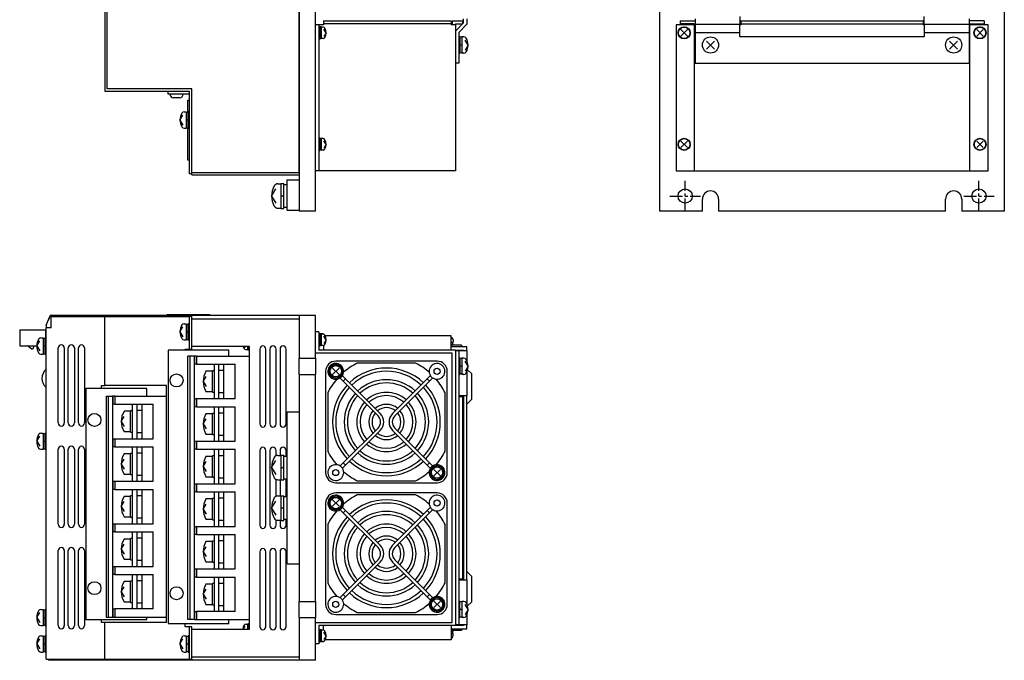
# Model space of a CAD drawing. Extents: x -337 to 777, y -564 to 223.
# Tile 2 of 3: x 291 to 777, y -564 to -248. Entities that reach past the tile are written whole.
import ezdxf

# ---------------------------------------------------------------- set-up
doc = ezdxf.new("R2010")
doc.units = 0
doc.linetypes.add('CENTER', pattern=[2, 1.25, -0.25, 0.25, -0.25])
doc.layers.add('CENTER', color=6, linetype='CENTER')
doc.layers.add('OUTLINE', color=7, linetype='CONTINUOUS')

msp = doc.modelspace()

# ---------------------------------------------------------------- linework, layer by layer
at = {"layer": 'CENTER', "ltscale": 5}
for p, q in [((619.02, -342.5), (619.02, -327.5)), ((764.02, -342.5), (764.02, -327.5)), ((611.52, -335), (626.52, -335)), ((756.52, -335), (771.52, -335))]:
    msp.add_line(p, q, dxfattribs=at)
at = {"layer": 'OUTLINE'}
for p, q in [((428.57, 7.5), (428.57, -342.5)), ((436.57, -342.5), (436.57, 7.5)), ((606.52, -342.5), (606.52, 7.5)), ((776.52, 7.5), (776.52, -342.5)), ((428.37, -172.5), (428.37, -323.5)), ((332.57, -242.5), (332.57, -283.3)), ((333.77, -282.1), (333.77, -241.3)), ((509.67, -249.59), (509.67, -247.5)), ((511.27, -247.5), (511.27, -250.25)), ((623.92, -247.5), (623.92, -250.25)), ((646.02, -246.5), (646.02, -250.25)), ((737.02, -250.25), (737.02, -246.5)), ((759.12, -247.5), (759.12, -250.25)), ((438.17, -250.5), (436.57, -250.5)), ((438.17, -250.5), (438.17, -322.5)), ((440.57, -250.5), (438.17, -250.5)), ((438.67, -251.5), (438.17, -251.5)), ((438.67, -251.5), (438.67, -257.5)), ((439.37, -251.55), (439.37, -257.45)), ((440.34, -251.7), (439.37, -251.7)), ((440.57, -248.5), (503.57, -248.5)), ((440.57, -248.5), (440.57, -250.1)), ((503.57, -250.1), (440.57, -250.1)), ((440.57, -250.1), (440.57, -250.5)), ((503.57, -248.5), (503.57, -250.1)), ((503.57, -250.1), (503.57, -250.5)), ((505.67, -250.5), (503.57, -250.5)), ((504.07, -248.5), (504.07, -250.5)), ((504.07, -248.5), (509.07, -248.5)), ((505.67, -253.59), (509.67, -249.59)), ((505.67, -250.1), (509.07, -250.1)), ((505.67, -250.1), (505.67, -250.5)), ((505.67, -250.5), (505.67, -322.5)), ((511.27, -250.25), (507.27, -254.25)), ((509.07, -248.5), (509.07, -250.1)), ((614.52, -250.5), (614.52, -322.5)), ((623.52, -250.5), (614.52, -250.5)), ((616.52, -248.5), (623.92, -248.5)), ((616.52, -248.5), (616.52, -250.1)), ((623.52, -250.1), (616.52, -250.1)), ((623.52, -250.1), (623.52, -250.5)), ((623.52, -250.5), (623.52, -322.5)), ((623.92, -250.5), (623.52, -250.5)), ((623.92, -250.25), (646.02, -250.25)), ((623.92, -250.25), (623.92, -254.25)), ((646.02, -254.25), (646.02, -250.25)), ((646.52, -250.5), (646.02, -250.5)), ((646.52, -248.5), (736.52, -248.5)), ((646.52, -248.5), (646.52, -250.1)), ((646.52, -250.1), (736.52, -250.1)), ((646.52, -250.1), (646.52, -250.5)), ((736.52, -248.5), (736.52, -250.1)), ((736.52, -250.1), (736.52, -250.5)), ((737.02, -250.5), (736.52, -250.5)), ((737.02, -250.25), (759.12, -250.25)), ((737.02, -250.25), (737.02, -254.25)), ((766.52, -248.5), (759.12, -248.5)), ((759.12, -250.25), (759.12, -254.25)), ((759.52, -250.5), (759.12, -250.5)), ((759.52, -250.1), (766.52, -250.1)), ((759.52, -250.1), (759.52, -250.5)), ((759.52, -322.5), (759.52, -250.5)), ((768.52, -250.5), (759.52, -250.5)), ((766.52, -248.5), (766.52, -250.1)), ((768.52, -322.5), (768.52, -250.5)), ((438.17, -257.5), (438.67, -257.5)), ((439.37, -254.7), (438.67, -254.3)), ((440.34, -257.3), (439.37, -257.3)), ((441.77, -254.5), (440.69, -252.7)), ((441.77, -254.5), (440.69, -256.3)), ((507.27, -254.25), (507.27, -269.5)), ((507.77, -256.5), (507.27, -256.5)), ((507.77, -256.5), (507.77, -264.5)), ((508.77, -256.5), (508.77, -264.5)), ((509.81, -256.5), (508.77, -256.5)), ((620.15, -256.13), (616.89, -252.87)), ((620.15, -252.87), (616.89, -256.13)), ((623.92, -254.25), (623.92, -269.5)), ((623.92, -254.25), (646.02, -254.25)), ((646.02, -256.5), (646.02, -254.25)), ((737.02, -256.5), (646.02, -256.5)), ((737.02, -254.25), (759.12, -254.25)), ((737.02, -254.25), (737.02, -256.5)), ((759.12, -254.25), (759.12, -269.5)), ((766.15, -256.13), (762.89, -252.87)), ((766.15, -252.87), (762.89, -256.13)), ((508.77, -260.79), (507.77, -260.21)), ((511.87, -260.5), (510.39, -258.03)), ((511.87, -260.5), (510.39, -262.97)), ((633.5, -262.48), (629.54, -258.52)), ((633.5, -258.52), (629.54, -262.48)), ((753.5, -262.48), (749.54, -258.52)), ((753.5, -258.52), (749.54, -262.48)), ((507.27, -264.5), (507.77, -264.5)), ((509.81, -264.5), (508.77, -264.5)), ((507.27, -269.5), (505.67, -269.5)), ((623.92, -269.5), (759.12, -269.5)), ((332.57, -283.3), (374.27, -283.3)), ((375.47, -282.1), (333.77, -282.1)), ((363.77, -284.8), (363.77, -283.3)), ((374.27, -284.8), (363.77, -284.8)), ((369.47, -286.5), (366.47, -286.5)), ((374.27, -283.3), (374.27, -324)), ((375.47, -323.5), (375.47, -282.1)), ((373.57, -293.7), (373.57, -287.7)), ((373.57, -287.7), (374.27, -287.7)), ((369.67, -297.5), (371.14, -295.03)), ((371.72, -293.5), (372.77, -293.5)), ((372.77, -293.5), (372.77, -301.5)), ((372.77, -293.7), (373.77, -293.7)), ((374.27, -293.5), (373.77, -293.5)), ((373.77, -297.5), (373.77, -293.5)), ((369.67, -297.5), (371.14, -299.97)), ((372.77, -297.79), (373.77, -297.21)), ((373.77, -301.5), (373.77, -297.5)), ((371.72, -301.5), (372.77, -301.5)), ((372.77, -301.3), (373.77, -301.3)), ((373.57, -317.3), (373.57, -301.3)), ((373.77, -301.5), (374.27, -301.5)), ((438.67, -306.5), (438.17, -306.5)), ((438.67, -306.5), (438.67, -312.5)), ((439.37, -309.7), (438.67, -309.3)), ((439.37, -306.55), (439.37, -312.45)), ((440.34, -306.7), (439.37, -306.7)), ((441.77, -309.5), (440.69, -307.7)), ((441.77, -309.5), (440.69, -311.3)), ((620.15, -311.13), (616.89, -307.87)), ((620.15, -307.87), (616.89, -311.13)), ((766.15, -311.13), (762.89, -307.87)), ((766.15, -307.87), (762.89, -311.13)), ((438.17, -312.5), (438.67, -312.5)), ((440.34, -312.3), (439.37, -312.3)), ((374.27, -317.3), (373.57, -317.3)), ((375.47, -324), (374.27, -324)), ((428.37, -323.5), (375.47, -323.5)), ((375.47, -324), (375.47, -323.5)), ((375.47, -324.5), (375.47, -324)), ((375.47, -324.5), (428.57, -324.5)), ((428.37, -323.5), (428.57, -323.5)), ((438.17, -322.5), (436.57, -322.5)), ((505.67, -322.5), (438.17, -322.5)), ((614.52, -322.5), (623.52, -322.5)), ((623.52, -322.5), (759.52, -322.5)), ((759.52, -322.5), (768.52, -322.5)), ((417.94, -329), (419.47, -329)), ((419.47, -328.9), (419.47, -341.1)), ((420.97, -335), (420.97, -328.9)), ((422.57, -329.5), (420.97, -329.5)), ((422.57, -342), (422.57, -327)), ((422.57, -327), (428.57, -327)), ((414.87, -335), (416.96, -331.5)), ((414.87, -335), (416.96, -338.5)), ((419.47, -335.43), (420.97, -334.57)), ((420.97, -341.1), (420.97, -335)), ((627.52, -342.5), (627.52, -336.5)), ((635.52, -336.5), (635.52, -342.5)), ((747.52, -342.5), (747.52, -336.5)), ((755.52, -336.5), (755.52, -342.5)), ((417.94, -341), (419.47, -341)), ((420.97, -340.5), (422.57, -340.5)), ((422.57, -342), (428.57, -342)), ((436.57, -342.5), (428.57, -342.5)), ((627.52, -342.5), (606.52, -342.5)), ((747.52, -342.5), (635.52, -342.5)), ((776.52, -342.5), (755.52, -342.5)), ((363.37, -393.49), (384.47, -393.49)), ((363.37, -393.99), (363.37, -393.49)), ((384.47, -393.99), (384.47, -393.49)), ((303.57, -398.73), (305.45, -394.49)), ((305.57, -393.99), (304.59, -396.43)), ((305.45, -394.49), (306.07, -394.76)), ((306.57, -393.99), (305.57, -393.99)), ((306.07, -394.49), (332.57, -394.49)), ((306.07, -399.99), (306.07, -394.49)), ((307.97, -393.99), (306.57, -393.99)), ((306.57, -394.49), (306.57, -393.99)), ((333.77, -393.99), (307.97, -393.99)), ((307.97, -394.49), (307.97, -393.99)), ((332.57, -428.49), (332.57, -394.49)), ((332.57, -394.49), (374.27, -394.49)), ((375.47, -393.99), (333.77, -393.99)), ((333.77, -394.49), (333.77, -393.99)), ((371.72, -397.99), (372.77, -397.99)), ((372.77, -397.99), (372.77, -405.99)), ((373.77, -405.99), (373.77, -397.99)), ((374.27, -397.99), (373.77, -397.99)), ((374.27, -394.49), (374.27, -410.49)), ((375.47, -394.49), (374.27, -394.49)), ((428.37, -393.99), (375.47, -393.99)), ((375.47, -394.49), (375.47, -393.99)), ((375.47, -395.59), (375.47, -394.49)), ((375.47, -395.59), (428.57, -395.59)), ((375.47, -409.19), (375.47, -395.59)), ((428.37, -394.19), (428.37, -393.99)), ((428.37, -394.19), (428.57, -394.19)), ((428.57, -393.99), (428.57, -414.99)), ((436.57, -393.99), (428.57, -393.99)), ((436.57, -414.99), (436.57, -393.99)), ((290.57, -400.95), (290.57, -408.95)), ((290.57, -400.95), (303.37, -400.95)), ((303.37, -400.95), (303.37, -404.99)), ((303.57, -402.35), (303.37, -402.35)), ((303.57, -398.73), (303.57, -399.99)), ((303.57, -563.49), (303.57, -399.99)), ((306.07, -399.99), (303.57, -399.99)), ((369.67, -401.99), (371.14, -399.52)), ((369.67, -401.99), (371.14, -404.45)), ((372.77, -402.28), (373.77, -401.7)), ((438.17, -401.99), (436.57, -401.99)), ((438.17, -401.99), (438.17, -410.99)), ((438.67, -402.99), (438.17, -402.99)), ((438.67, -402.99), (438.67, -408.99)), ((440.57, -402.99), (438.67, -402.99)), ((439.37, -403.04), (439.37, -408.94)), ((440.34, -403.19), (439.37, -403.19)), ((440.57, -402.99), (440.57, -403.21)), ((298.97, -408.99), (300.44, -406.52)), ((301.02, -404.99), (302.07, -404.99)), ((302.07, -404.99), (302.07, -412.99)), ((303.57, -404.99), (303.07, -404.99)), ((303.07, -412.99), (303.07, -404.99)), ((303.57, -403.4), (303.37, -403.4)), ((371.72, -405.99), (372.77, -405.99)), ((373.77, -405.99), (374.27, -405.99)), ((439.37, -406.19), (438.67, -405.78)), ((441.77, -405.99), (440.69, -404.19)), ((441.77, -405.99), (440.69, -407.79)), ((503.57, -403.99), (441.35, -403.99)), ((503.57, -410.99), (503.57, -403.99)), ((503.57, -407.09), (504.57, -407.09)), ((503.57, -408.09), (504.57, -408.09)), ((504.37, -408.09), (504.37, -407.09)), ((504.57, -406.04), (504.57, -407.09)), ((504.57, -408.59), (504.57, -408.09)), ((290.57, -408.95), (298.97, -408.95)), ((296.57, -410.55), (294.36, -408.95)), ((297.37, -408.95), (297.37, -409.75)), ((298.97, -408.99), (300.44, -411.45)), ((301.02, -412.99), (302.07, -412.99)), ((302.07, -409.28), (303.07, -408.7)), ((303.07, -412.99), (303.57, -412.99)), ((309.57, -446.99), (309.57, -409.99)), ((312.57, -409.99), (312.57, -446.99)), ((314.57, -446.99), (314.57, -409.99)), ((317.57, -409.99), (317.57, -446.99)), ((319.57, -446.99), (319.57, -409.99)), ((322.57, -409.99), (322.57, -446.99)), ((363.77, -410.99), (363.77, -545.99)), ((393.77, -410.99), (363.77, -410.99)), ((372.27, -410.99), (372.27, -410.49)), ((372.27, -410.49), (374.27, -410.49)), ((374.27, -410.49), (375.47, -410.49)), ((403.97, -409.19), (375.47, -409.19)), ((375.47, -410.49), (375.47, -409.19)), ((393.77, -413.99), (393.77, -410.99)), ((401.48, -409.19), (401.84, -409.79)), ((402.19, -410.79), (403.17, -410.79)), ((403.17, -410.94), (403.17, -409.19)), ((403.17, -410.94), (403.87, -410.94)), ((403.87, -410.99), (403.87, -409.19)), ((403.87, -410.99), (403.97, -410.99)), ((403.97, -548.79), (403.97, -409.19)), ((409.07, -410.49), (409.07, -447.49)), ((412.07, -447.49), (412.07, -410.49)), ((414.07, -410.49), (414.07, -447.49)), ((417.07, -447.49), (417.07, -410.49)), ((419.07, -410.49), (419.07, -447.49)), ((422.07, -447.49), (422.07, -410.49)), ((504.07, -412.59), (436.57, -412.59)), ((438.17, -408.99), (438.67, -408.99)), ((505.67, -410.99), (438.17, -410.99)), ((440.34, -408.79), (439.37, -408.79)), ((440.57, -408.79), (440.57, -410.99)), ((508.57, -408.59), (503.57, -408.59)), ((511.27, -409.39), (503.57, -409.39)), ((504.07, -545.39), (504.07, -412.59)), ((505.67, -410.99), (505.67, -546.99)), ((505.67, -410.99), (509.67, -410.99)), ((507.27, -411.39), (505.67, -411.39)), ((507.27, -411.39), (507.27, -546.59)), ((511.27, -411.39), (507.27, -411.39)), ((508.57, -408.59), (508.57, -409.39)), ((509.67, -410.99), (509.67, -411.39)), ((511.27, -411.39), (511.27, -409.39)), ((511.27, -411.39), (511.27, -416.26)), ((373.57, -543.99), (373.57, -413.99)), ((374.71, -413.99), (373.57, -413.99)), ((374.71, -543.99), (374.71, -413.99)), ((376.85, -413.99), (374.71, -413.99)), ((376.85, -543.99), (376.85, -413.99)), ((376.87, -413.99), (376.85, -413.99)), ((376.87, -413.99), (376.87, -417.99)), ((377.87, -413.99), (376.87, -413.99)), ((377.87, -413.99), (377.87, -417.99)), ((377.87, -413.99), (403.97, -413.99)), ((428.57, -422.99), (428.57, -414.99)), ((428.57, -414.99), (436.57, -414.99)), ((436.57, -414.99), (436.57, -422.99)), ((496.57, -416.49), (446.57, -416.49)), ((485.93, -417.49), (457.2, -417.49)), ((507.77, -414.99), (507.27, -414.99)), ((507.77, -414.99), (507.77, -422.99)), ((508.77, -414.99), (508.77, -422.99)), ((509.81, -414.99), (508.77, -414.99)), ((511.87, -418.99), (510.39, -416.52)), ((376.87, -417.99), (376.85, -417.99)), ((377.87, -417.99), (376.87, -417.99)), ((377.87, -417.99), (396.87, -417.99)), ((385.72, -421.49), (382.47, -421.49)), ((386.72, -421.24), (385.72, -421.24)), ((385.72, -431.74), (385.72, -421.24)), ((386.72, -434.99), (386.72, -417.99)), ((388.87, -420.99), (388.87, -417.99)), ((388.87, -431.99), (388.87, -420.99)), ((388.87, -420.99), (391.37, -420.99)), ((391.37, -434.99), (391.37, -417.99)), ((396.87, -434.99), (396.87, -417.99)), ((441.57, -421.49), (441.57, -471.49)), ((448.19, -423.11), (444.94, -419.86)), ((448.19, -419.86), (444.94, -423.11)), ((501.57, -471.49), (501.57, -421.49)), ((508.77, -419.28), (507.77, -418.7)), ((511.87, -418.99), (510.39, -421.45)), ((511.27, -421.71), (511.27, -433.49)), ((513.57, -422.62), (511.64, -420.69)), ((513.57, -422.62), (513.57, -435.35)), ((381.12, -426.49), (382.59, -424.02)), ((381.12, -426.49), (382.59, -428.95)), ((428.57, -422.99), (428.57, -534.99)), ((428.57, -422.99), (436.57, -422.99)), ((436.57, -534.99), (436.57, -422.99)), ((448.7, -424.75), (448.81, -424.86)), ((449.94, -423.73), (448.81, -424.86)), ((448.81, -424.86), (450.29, -426.35)), ((449.83, -423.62), (449.94, -423.73)), ((449.94, -423.73), (451.42, -425.21)), ((451.42, -425.21), (450.29, -426.35)), ((450.29, -426.35), (467.42, -443.47)), ((468.55, -442.34), (451.42, -425.21)), ((491.71, -425.21), (474.58, -442.34)), ((492.84, -426.35), (475.71, -443.47)), ((493.19, -423.73), (491.71, -425.21)), ((492.84, -426.35), (491.71, -425.21)), ((494.32, -424.86), (492.84, -426.35)), ((493.3, -423.62), (493.19, -423.73)), ((494.32, -424.86), (493.19, -423.73)), ((494.43, -424.75), (494.32, -424.86)), ((507.27, -422.99), (507.77, -422.99)), ((509.81, -422.99), (508.77, -422.99)), ((323.27, -429.99), (323.27, -543.99)), ((353.27, -429.99), (323.27, -429.99)), ((330.97, -429.99), (330.97, -428.49)), ((330.97, -428.49), (332.57, -428.49)), ((362.97, -428.49), (332.57, -428.49)), ((353.27, -433.74), (353.27, -429.99)), ((362.97, -545.49), (362.97, -428.49)), ((382.47, -431.49), (385.72, -431.49)), ((385.72, -431.74), (386.72, -431.74)), ((388.87, -431.99), (391.37, -431.99)), ((388.87, -434.99), (388.87, -431.99)), ((442.57, -432.12), (442.57, -460.86)), ((500.57, -460.86), (500.57, -432.12)), ((333.17, -433.74), (333.17, -542.74)), ((333.17, -433.74), (334.31, -433.74)), ((334.31, -433.74), (334.31, -542.74)), ((334.31, -433.74), (336.45, -433.74)), ((336.45, -433.74), (336.45, -542.74)), ((336.47, -433.74), (336.45, -433.74)), ((336.47, -433.74), (336.47, -437.74)), ((337.47, -433.74), (336.47, -433.74)), ((337.47, -433.74), (362.97, -433.74)), ((337.47, -433.74), (337.47, -437.74)), ((376.85, -434.99), (376.87, -434.99)), ((376.87, -434.99), (376.87, -438.99)), ((376.87, -434.99), (377.87, -434.99)), ((377.87, -434.99), (396.87, -434.99)), ((377.87, -434.99), (377.87, -438.99)), ((507.27, -433.49), (511.27, -433.49)), ((507.27, -433.99), (509.07, -433.99)), ((509.07, -433.99), (509.07, -523.99)), ((509.47, -433.49), (509.47, -524.49)), ((509.67, -433.49), (509.67, -524.49)), ((511.27, -524.49), (511.27, -433.49)), ((511.27, -437.65), (513.57, -435.35)), ((336.47, -437.74), (336.45, -437.74)), ((337.47, -437.74), (336.47, -437.74)), ((337.47, -437.74), (356.47, -437.74)), ((345.32, -441.24), (342.07, -441.24)), ((345.32, -451.49), (345.32, -440.99)), ((346.32, -440.99), (345.32, -440.99)), ((346.32, -454.74), (346.32, -437.74)), ((348.47, -440.74), (348.47, -437.74)), ((348.47, -440.74), (350.97, -440.74)), ((348.47, -451.74), (348.47, -440.74)), ((350.97, -454.74), (350.97, -437.74)), ((356.47, -454.74), (356.47, -437.74)), ((376.87, -438.99), (376.85, -438.99)), ((377.87, -438.99), (376.87, -438.99)), ((377.87, -438.99), (396.87, -438.99)), ((386.72, -455.99), (386.72, -438.99)), ((388.87, -441.99), (388.87, -438.99)), ((388.87, -452.99), (388.87, -441.99)), ((388.87, -441.99), (391.37, -441.99)), ((391.37, -455.99), (391.37, -438.99)), ((396.87, -455.99), (396.87, -438.99)), ((422.57, -516.49), (422.57, -441.49)), ((422.57, -441.49), (428.57, -441.49)), ((340.72, -446.24), (342.19, -443.77)), ((340.72, -446.24), (342.19, -448.7)), ((381.12, -447.49), (382.59, -445.02)), ((385.72, -442.49), (382.47, -442.49)), ((385.72, -452.74), (385.72, -442.24)), ((386.72, -442.24), (385.72, -442.24)), ((342.07, -451.24), (345.32, -451.24)), ((345.32, -451.49), (346.32, -451.49)), ((348.47, -451.74), (350.97, -451.74)), ((348.47, -454.74), (348.47, -451.74)), ((381.12, -447.49), (382.59, -449.95)), ((467.42, -449.5), (450.29, -466.63)), ((451.42, -467.76), (468.55, -450.63)), ((474.58, -450.63), (491.71, -467.76)), ((492.84, -466.63), (475.71, -449.5)), ((298.97, -455.99), (300.44, -453.52)), ((298.97, -455.99), (300.44, -458.45)), ((301.02, -451.99), (302.07, -451.99)), ((302.07, -451.99), (302.07, -459.99)), ((302.07, -456.28), (303.07, -455.7)), ((303.57, -451.99), (303.07, -451.99)), ((303.07, -459.99), (303.07, -451.99)), ((336.45, -454.74), (336.47, -454.74)), ((336.47, -454.74), (337.47, -454.74)), ((336.47, -454.74), (336.47, -458.74)), ((337.47, -454.74), (356.47, -454.74)), ((337.47, -454.74), (337.47, -458.74)), ((376.85, -455.99), (376.87, -455.99)), ((376.87, -455.99), (376.87, -459.99)), ((376.87, -455.99), (377.87, -455.99)), ((377.87, -455.99), (396.87, -455.99)), ((377.87, -455.99), (377.87, -459.99)), ((382.47, -452.49), (385.72, -452.49)), ((385.72, -452.74), (386.72, -452.74)), ((388.87, -452.99), (391.37, -452.99)), ((388.87, -455.99), (388.87, -452.99)), ((301.02, -459.99), (302.07, -459.99)), ((303.07, -459.99), (303.57, -459.99)), ((309.57, -496.99), (309.57, -459.99)), ((312.57, -459.99), (312.57, -496.99)), ((314.57, -496.99), (314.57, -459.99)), ((317.57, -459.99), (317.57, -496.99)), ((319.57, -496.99), (319.57, -459.99)), ((322.57, -459.99), (322.57, -496.99)), ((336.47, -458.74), (336.45, -458.74)), ((337.47, -458.74), (336.47, -458.74)), ((337.47, -458.74), (356.47, -458.74)), ((346.32, -475.74), (346.32, -458.74)), ((348.47, -461.74), (348.47, -458.74)), ((350.97, -475.74), (350.97, -458.74)), ((356.47, -475.74), (356.47, -458.74)), ((376.87, -459.99), (376.85, -459.99)), ((377.87, -459.99), (376.87, -459.99)), ((377.87, -459.99), (396.87, -459.99)), ((386.72, -476.99), (386.72, -459.99)), ((388.87, -462.99), (388.87, -459.99)), ((391.37, -476.99), (391.37, -459.99)), ((396.87, -476.99), (396.87, -459.99)), ((409.07, -460.49), (409.07, -497.49)), ((412.07, -497.49), (412.07, -460.49)), ((414.07, -460.49), (414.07, -497.49)), ((417.07, -463.19), (417.07, -460.49)), ((419.07, -460.49), (419.07, -462.99)), ((422.07, -463.49), (422.07, -460.49)), ((340.72, -467.24), (342.19, -464.77)), ((345.32, -462.24), (342.07, -462.24)), ((345.32, -472.49), (345.32, -461.99)), ((346.32, -461.99), (345.32, -461.99)), ((348.47, -461.74), (350.97, -461.74)), ((348.47, -472.74), (348.47, -461.74)), ((381.12, -468.49), (382.59, -466.02)), ((385.72, -463.49), (382.47, -463.49)), ((386.72, -463.24), (385.72, -463.24)), ((385.72, -473.74), (385.72, -463.24)), ((388.87, -462.99), (391.37, -462.99)), ((388.87, -473.99), (388.87, -462.99)), ((414.87, -468.99), (416.96, -465.49)), ((417.94, -462.99), (419.47, -462.99)), ((419.47, -462.89), (419.47, -475.09)), ((420.97, -475.09), (420.97, -462.89)), ((422.57, -463.49), (420.97, -463.49)), ((340.72, -467.24), (342.19, -469.7)), ((381.12, -468.49), (382.59, -470.95)), ((414.87, -468.99), (416.96, -472.49)), ((419.47, -469.42), (420.97, -468.55)), ((448.7, -468.22), (448.81, -468.11)), ((448.81, -468.11), (450.29, -466.63)), ((448.81, -468.11), (449.94, -469.24)), ((449.83, -469.35), (449.94, -469.24)), ((449.94, -469.24), (451.42, -467.76)), ((450.29, -466.63), (451.42, -467.76)), ((491.71, -467.76), (492.84, -466.63)), ((493.19, -469.24), (491.71, -467.76)), ((494.32, -468.11), (492.84, -466.63)), ((493.19, -469.24), (494.32, -468.11)), ((493.3, -469.35), (493.19, -469.24)), ((494.43, -468.22), (494.32, -468.11)), ((498.19, -473.11), (494.94, -469.86)), ((498.19, -469.86), (494.94, -473.11)), ((336.45, -475.74), (336.47, -475.74)), ((336.47, -475.74), (336.47, -479.74)), ((336.47, -475.74), (337.47, -475.74)), ((337.47, -475.74), (337.47, -479.74)), ((337.47, -475.74), (356.47, -475.74)), ((342.07, -472.24), (345.32, -472.24)), ((345.32, -472.49), (346.32, -472.49)), ((348.47, -472.74), (350.97, -472.74)), ((348.47, -475.74), (348.47, -472.74)), ((382.47, -473.49), (385.72, -473.49)), ((385.72, -473.74), (386.72, -473.74)), ((388.87, -473.99), (391.37, -473.99)), ((388.87, -476.99), (388.87, -473.99)), ((417.07, -483.19), (417.07, -474.79)), ((417.94, -474.99), (419.47, -474.99)), ((419.07, -474.99), (419.07, -482.99)), ((420.97, -474.49), (422.57, -474.49)), ((422.07, -483.49), (422.07, -474.49)), ((457.2, -475.49), (485.93, -475.49)), ((336.47, -479.74), (336.45, -479.74)), ((337.47, -479.74), (336.47, -479.74)), ((337.47, -479.74), (356.47, -479.74)), ((346.32, -496.74), (346.32, -479.74)), ((348.47, -482.74), (348.47, -479.74)), ((350.97, -496.74), (350.97, -479.74)), ((356.47, -496.74), (356.47, -479.74)), ((376.85, -476.99), (376.87, -476.99)), ((376.87, -480.99), (376.85, -480.99)), ((376.87, -476.99), (376.87, -480.99)), ((376.87, -476.99), (377.87, -476.99)), ((377.87, -480.99), (376.87, -480.99)), ((377.87, -476.99), (396.87, -476.99)), ((377.87, -476.99), (377.87, -480.99)), ((377.87, -480.99), (396.87, -480.99)), ((386.72, -497.99), (386.72, -480.99)), ((388.87, -483.99), (388.87, -480.99)), ((391.37, -497.99), (391.37, -480.99)), ((396.87, -497.99), (396.87, -480.99)), ((446.57, -476.49), (496.57, -476.49)), ((340.72, -488.24), (342.19, -485.77)), ((345.32, -483.24), (342.07, -483.24)), ((345.32, -493.49), (345.32, -482.99)), ((346.32, -482.99), (345.32, -482.99)), ((348.47, -482.74), (350.97, -482.74)), ((348.47, -493.74), (348.47, -482.74)), ((385.72, -484.49), (382.47, -484.49)), ((385.72, -494.74), (385.72, -484.24)), ((386.72, -484.24), (385.72, -484.24)), ((388.87, -494.99), (388.87, -483.99)), ((388.87, -483.99), (391.37, -483.99)), ((414.87, -488.99), (416.96, -485.49)), ((417.94, -482.99), (419.47, -482.99)), ((419.47, -482.89), (419.47, -495.09)), ((420.97, -495.09), (420.97, -482.89)), ((422.57, -483.49), (420.97, -483.49)), ((448.19, -488.11), (444.94, -484.86)), ((448.19, -484.86), (444.94, -488.11)), ((496.57, -481.49), (446.57, -481.49)), ((485.93, -482.49), (457.2, -482.49)), ((340.72, -488.24), (342.19, -490.7)), ((381.12, -489.49), (382.59, -487.02)), ((381.12, -489.49), (382.59, -491.95)), ((414.87, -488.99), (416.96, -492.49)), ((419.47, -489.42), (420.97, -488.55)), ((441.57, -486.49), (441.57, -536.49)), ((448.7, -489.75), (448.81, -489.86)), ((449.94, -488.73), (448.81, -489.86)), ((448.81, -489.86), (450.29, -491.35)), ((449.83, -488.62), (449.94, -488.73)), ((449.94, -488.73), (451.42, -490.21)), ((451.42, -490.21), (450.29, -491.35)), ((468.55, -507.34), (451.42, -490.21)), ((491.71, -490.21), (474.58, -507.34)), ((493.19, -488.73), (491.71, -490.21)), ((492.84, -491.35), (491.71, -490.21)), ((494.32, -489.86), (492.84, -491.35)), ((493.3, -488.62), (493.19, -488.73)), ((494.32, -489.86), (493.19, -488.73)), ((494.43, -489.75), (494.32, -489.86)), ((501.57, -536.49), (501.57, -486.49)), ((342.07, -493.24), (345.32, -493.24)), ((345.32, -493.49), (346.32, -493.49)), ((348.47, -493.74), (350.97, -493.74)), ((348.47, -496.74), (348.47, -493.74)), ((382.47, -494.49), (385.72, -494.49)), ((385.72, -494.74), (386.72, -494.74)), ((388.87, -494.99), (391.37, -494.99)), ((388.87, -497.99), (388.87, -494.99)), ((417.07, -497.49), (417.07, -494.79)), ((417.94, -494.99), (419.47, -494.99)), ((419.07, -494.99), (419.07, -497.49)), ((420.97, -494.49), (422.57, -494.49)), ((422.07, -497.49), (422.07, -494.49)), ((450.29, -491.35), (467.42, -508.47)), ((492.84, -491.35), (475.71, -508.47)), ((336.45, -496.74), (336.47, -496.74)), ((336.47, -496.74), (337.47, -496.74)), ((336.47, -496.74), (336.47, -500.74)), ((337.47, -496.74), (356.47, -496.74)), ((337.47, -496.74), (337.47, -500.74)), ((376.85, -497.99), (376.87, -497.99)), ((376.87, -497.99), (376.87, -501.99)), ((376.87, -497.99), (377.87, -497.99)), ((377.87, -497.99), (396.87, -497.99)), ((377.87, -497.99), (377.87, -501.99)), ((442.57, -497.12), (442.57, -525.86)), ((500.57, -525.86), (500.57, -497.12)), ((336.47, -500.74), (336.45, -500.74)), ((337.47, -500.74), (336.47, -500.74)), ((337.47, -500.74), (356.47, -500.74)), ((345.32, -504.24), (342.07, -504.24)), ((345.32, -514.49), (345.32, -503.99)), ((346.32, -503.99), (345.32, -503.99)), ((346.32, -517.74), (346.32, -500.74)), ((348.47, -503.74), (348.47, -500.74)), ((348.47, -503.74), (350.97, -503.74)), ((348.47, -514.74), (348.47, -503.74)), ((350.97, -517.74), (350.97, -500.74)), ((356.47, -517.74), (356.47, -500.74)), ((376.87, -501.99), (376.85, -501.99)), ((377.87, -501.99), (376.87, -501.99)), ((377.87, -501.99), (396.87, -501.99)), ((385.72, -515.74), (385.72, -505.24)), ((386.72, -505.24), (385.72, -505.24)), ((386.72, -518.99), (386.72, -501.99)), ((388.87, -504.99), (388.87, -501.99)), ((388.87, -515.99), (388.87, -504.99)), ((388.87, -504.99), (391.37, -504.99)), ((391.37, -518.99), (391.37, -501.99)), ((396.87, -518.99), (396.87, -501.99)), ((309.57, -546.99), (309.57, -509.99)), ((312.57, -509.99), (312.57, -546.99)), ((314.57, -546.99), (314.57, -509.99)), ((317.57, -509.99), (317.57, -546.99)), ((319.57, -546.99), (319.57, -509.99)), ((322.57, -509.99), (322.57, -546.99)), ((340.72, -509.24), (342.19, -506.77)), ((340.72, -509.24), (342.19, -511.7)), ((381.12, -510.49), (382.59, -508.02)), ((385.72, -505.49), (382.47, -505.49)), ((342.07, -514.24), (345.32, -514.24)), ((345.32, -514.49), (346.32, -514.49)), ((348.47, -514.74), (350.97, -514.74)), ((348.47, -517.74), (348.47, -514.74)), ((381.12, -510.49), (382.59, -512.95)), ((409.07, -510.49), (409.07, -547.49)), ((412.07, -547.49), (412.07, -510.49)), ((414.07, -510.49), (414.07, -547.49)), ((417.07, -547.49), (417.07, -510.49)), ((419.07, -510.49), (419.07, -547.49)), ((422.07, -547.49), (422.07, -510.49)), ((467.42, -514.5), (450.29, -531.63)), ((492.84, -531.63), (475.71, -514.5)), ((336.45, -517.74), (336.47, -517.74)), ((336.47, -517.74), (336.47, -521.74)), ((336.47, -517.74), (337.47, -517.74)), ((337.47, -517.74), (356.47, -517.74)), ((337.47, -517.74), (337.47, -521.74)), ((376.85, -518.99), (376.87, -518.99)), ((376.87, -518.99), (376.87, -522.99)), ((376.87, -518.99), (377.87, -518.99)), ((377.87, -518.99), (396.87, -518.99)), ((377.87, -518.99), (377.87, -522.99)), ((382.47, -515.49), (385.72, -515.49)), ((385.72, -515.74), (386.72, -515.74)), ((388.87, -515.99), (391.37, -515.99)), ((388.87, -518.99), (388.87, -515.99)), ((422.57, -516.49), (428.57, -516.49)), ((451.42, -532.76), (468.55, -515.63)), ((474.58, -515.63), (491.71, -532.76)), ((336.47, -521.74), (336.45, -521.74)), ((337.47, -521.74), (336.47, -521.74)), ((337.47, -521.74), (356.47, -521.74)), ((346.32, -538.74), (346.32, -521.74)), ((348.47, -524.74), (348.47, -521.74)), ((348.47, -524.74), (350.97, -524.74)), ((348.47, -535.74), (348.47, -524.74)), ((350.97, -538.74), (350.97, -521.74)), ((356.47, -538.74), (356.47, -521.74)), ((376.87, -522.99), (376.85, -522.99)), ((377.87, -522.99), (376.87, -522.99)), ((377.87, -522.99), (396.87, -522.99)), ((386.72, -539.99), (386.72, -522.99)), ((388.87, -525.99), (388.87, -522.99)), ((391.37, -539.99), (391.37, -522.99)), ((396.87, -539.99), (396.87, -522.99)), ((509.07, -523.99), (507.27, -523.99)), ((511.27, -524.49), (507.27, -524.49)), ((513.57, -522.62), (511.27, -520.32)), ((511.27, -524.49), (511.27, -536.26)), ((513.57, -522.62), (513.57, -535.35)), ((340.72, -530.24), (342.19, -527.77)), ((345.32, -525.24), (342.07, -525.24)), ((346.32, -524.99), (345.32, -524.99)), ((345.32, -535.49), (345.32, -524.99)), ((381.12, -531.49), (382.59, -529.02)), ((385.72, -526.49), (382.47, -526.49)), ((386.72, -526.24), (385.72, -526.24)), ((385.72, -536.74), (385.72, -526.24)), ((388.87, -525.99), (391.37, -525.99)), ((388.87, -536.99), (388.87, -525.99)), ((340.72, -530.24), (342.19, -532.7)), ((381.12, -531.49), (382.59, -533.95)), ((448.7, -533.22), (448.81, -533.11)), ((448.81, -533.11), (450.29, -531.63)), ((448.81, -533.11), (449.94, -534.24)), ((449.83, -534.35), (449.94, -534.24)), ((449.94, -534.24), (451.42, -532.76)), ((450.29, -531.63), (451.42, -532.76)), ((491.71, -532.76), (492.84, -531.63)), ((493.19, -534.24), (491.71, -532.76)), ((494.32, -533.11), (492.84, -531.63)), ((493.19, -534.24), (494.32, -533.11)), ((493.3, -534.35), (493.19, -534.24)), ((494.43, -533.22), (494.32, -533.11)), ((301.02, -538.99), (302.07, -538.99)), ((302.07, -538.99), (302.07, -546.99)), ((303.07, -546.99), (303.07, -538.99)), ((303.57, -538.99), (303.07, -538.99)), ((336.45, -538.74), (336.47, -538.74)), ((336.47, -538.74), (336.47, -542.74)), ((336.47, -538.74), (337.47, -538.74)), ((337.47, -538.74), (337.47, -542.74)), ((356.47, -538.74), (337.47, -538.74)), ((342.07, -535.24), (345.32, -535.24)), ((345.32, -535.49), (346.32, -535.49)), ((348.47, -535.74), (350.97, -535.74)), ((348.47, -538.74), (348.47, -535.74)), ((382.47, -536.49), (385.72, -536.49)), ((385.72, -536.74), (386.72, -536.74)), ((388.87, -539.99), (388.87, -536.99)), ((388.87, -536.99), (391.37, -536.99)), ((428.57, -542.99), (428.57, -534.99)), ((428.57, -534.99), (436.57, -534.99)), ((436.57, -534.99), (436.57, -542.99)), ((498.19, -538.11), (494.93, -534.86)), ((498.19, -534.86), (494.93, -538.11)), ((507.77, -534.99), (507.27, -534.99)), ((507.77, -542.99), (507.77, -534.99)), ((508.77, -539.28), (507.77, -538.7)), ((508.77, -534.99), (508.77, -542.99)), ((509.81, -534.99), (508.77, -534.99)), ((511.87, -538.99), (510.39, -536.52)), ((511.87, -538.99), (510.39, -541.45)), ((511.64, -537.28), (513.57, -535.35)), ((298.97, -542.99), (300.44, -540.52)), ((298.97, -542.99), (300.44, -545.45)), ((302.07, -543.28), (303.07, -542.7)), ((323.27, -543.99), (353.27, -543.99)), ((330.97, -545.49), (330.97, -543.99)), ((333.17, -542.74), (334.31, -542.74)), ((334.31, -542.74), (336.45, -542.74)), ((336.45, -542.74), (336.47, -542.74)), ((336.47, -542.74), (337.47, -542.74)), ((337.47, -542.74), (362.97, -542.74)), ((353.27, -543.99), (353.27, -542.74)), ((374.71, -543.99), (373.57, -543.99)), ((376.85, -543.99), (374.71, -543.99)), ((376.85, -539.99), (376.87, -539.99)), ((376.85, -543.99), (376.87, -543.99)), ((376.87, -539.99), (377.87, -539.99)), ((376.87, -539.99), (376.87, -543.99)), ((376.87, -543.99), (377.87, -543.99)), ((396.87, -539.99), (377.87, -539.99)), ((377.87, -539.99), (377.87, -543.99)), ((377.87, -543.99), (403.97, -543.99)), ((393.77, -545.99), (393.77, -543.99)), ((428.57, -542.99), (428.57, -563.99)), ((428.57, -542.99), (436.57, -542.99)), ((436.57, -563.99), (436.57, -542.99)), ((446.57, -541.49), (496.57, -541.49)), ((457.2, -540.49), (485.93, -540.49)), ((507.27, -542.99), (507.77, -542.99)), ((509.81, -542.99), (508.77, -542.99)), ((511.27, -541.71), (511.27, -546.59)), ((301.02, -546.99), (302.07, -546.99)), ((303.07, -546.99), (303.57, -546.99)), ((332.57, -545.49), (330.97, -545.49)), ((362.97, -545.49), (332.57, -545.49)), ((332.57, -563.49), (332.57, -545.49)), ((363.77, -545.99), (393.77, -545.99)), ((372.27, -547.49), (372.27, -545.99)), ((374.27, -547.49), (372.27, -547.49)), ((374.27, -547.49), (374.27, -563.49)), ((375.47, -547.49), (374.27, -547.49)), ((375.47, -548.79), (375.47, -547.49)), ((375.47, -548.79), (403.97, -548.79)), ((375.47, -562.39), (375.47, -548.79)), ((400.88, -548.79), (401.84, -547.19)), ((402.19, -546.19), (403.17, -546.19)), ((403.87, -546.04), (403.17, -546.04)), ((403.17, -548.79), (403.17, -546.04)), ((403.97, -545.99), (403.87, -545.99)), ((403.87, -548.79), (403.87, -545.99)), ((436.57, -545.39), (504.07, -545.39)), ((505.67, -546.99), (438.17, -546.99)), ((438.17, -546.99), (438.17, -555.99)), ((438.67, -548.99), (438.17, -548.99)), ((438.67, -548.99), (438.67, -554.99)), ((439.37, -549.04), (439.37, -554.94)), ((440.57, -549.21), (440.57, -546.99)), ((503.57, -546.99), (503.57, -553.99)), ((503.57, -548.59), (511.27, -548.59)), ((507.27, -546.59), (505.67, -546.59)), ((509.67, -546.99), (505.67, -546.99)), ((511.27, -546.59), (507.27, -546.59)), ((508.57, -548.59), (508.57, -549.39)), ((509.67, -546.59), (509.67, -546.99)), ((511.27, -548.59), (511.27, -546.59)), ((298.97, -555.99), (300.44, -553.52)), ((301.02, -551.99), (302.07, -551.99)), ((302.07, -551.99), (302.07, -559.99)), ((303.07, -559.99), (303.07, -551.99)), ((303.57, -551.99), (303.07, -551.99)), ((369.67, -555.99), (371.14, -553.52)), ((371.72, -551.99), (372.77, -551.99)), ((372.77, -551.99), (372.77, -559.99)), ((373.77, -551.99), (373.77, -559.99)), ((374.27, -551.99), (373.77, -551.99)), ((439.37, -552.19), (438.67, -551.78)), ((440.34, -549.19), (439.37, -549.19)), ((441.77, -551.99), (440.69, -550.19)), ((441.77, -551.99), (440.69, -553.79)), ((503.57, -553.99), (441.35, -553.99)), ((508.57, -549.39), (503.57, -549.39)), ((503.57, -549.89), (504.57, -549.89)), ((503.57, -550.89), (504.57, -550.89)), ((504.37, -550.89), (504.37, -549.89)), ((504.57, -549.89), (504.57, -549.39)), ((504.57, -551.93), (504.57, -550.89)), ((298.97, -555.99), (300.44, -558.45)), ((302.07, -556.28), (303.07, -555.7)), ((369.67, -555.99), (371.14, -558.45)), ((372.77, -556.28), (373.77, -555.7)), ((438.17, -555.99), (436.57, -555.99)), ((438.17, -554.99), (438.67, -554.99)), ((440.57, -554.99), (438.67, -554.99)), ((440.34, -554.79), (439.37, -554.79)), ((440.57, -554.76), (440.57, -554.99)), ((301.02, -559.99), (302.07, -559.99)), ((303.07, -559.99), (303.57, -559.99)), ((303.57, -563.49), (332.57, -563.49)), ((304.77, -563.49), (304.77, -563.99)), ((332.57, -563.49), (374.27, -563.49)), ((333.77, -563.49), (333.77, -563.99)), ((371.72, -559.99), (372.77, -559.99)), ((373.77, -559.99), (374.27, -559.99)), ((374.27, -563.49), (375.47, -563.49)), ((375.47, -562.39), (428.57, -562.39)), ((375.47, -563.49), (375.47, -562.39)), ((375.47, -563.49), (375.47, -563.99)), ((333.77, -563.99), (304.77, -563.99)), ((375.47, -563.99), (333.77, -563.99)), ((335.57, -564.09), (335.57, -563.99)), ((396.57, -564.09), (335.57, -564.09)), ((428.37, -563.99), (375.47, -563.99)), ((396.57, -564.09), (396.57, -563.99)), ((428.37, -563.79), (428.57, -563.79)), ((428.37, -563.99), (428.37, -563.79)), ((436.57, -563.99), (428.57, -563.99))]:
    msp.add_line(p, q, dxfattribs=at)
at = {"layer": 'OUTLINE', "ltscale": 5}
for p, q in [((439.37, -251.55), (438.67, -251.55)), ((439.37, -257.45), (438.67, -257.45)), ((508.77, -256.7), (507.77, -256.7)), ((508.77, -264.3), (507.77, -264.3)), ((439.37, -306.55), (438.67, -306.55)), ((439.37, -312.45), (438.67, -312.45)), ((419.47, -328.9), (420.97, -328.9)), ((419.47, -341.1), (420.97, -341.1)), ((372.77, -398.19), (373.77, -398.19)), ((439.37, -403.04), (438.67, -403.04)), ((302.07, -405.19), (303.07, -405.19)), ((372.77, -405.79), (373.77, -405.79)), ((302.07, -412.79), (303.07, -412.79)), ((439.37, -408.94), (438.67, -408.94)), ((508.77, -415.19), (507.77, -415.19)), ((508.77, -422.79), (507.77, -422.79)), ((302.07, -452.19), (303.07, -452.19)), ((302.07, -459.79), (303.07, -459.79)), ((419.47, -462.89), (420.97, -462.89)), ((419.47, -475.09), (420.97, -475.09)), ((419.47, -482.89), (420.97, -482.89)), ((419.47, -495.09), (420.97, -495.09)), ((302.07, -539.19), (303.07, -539.19)), ((508.77, -535.19), (507.77, -535.19)), ((508.77, -542.79), (507.77, -542.79)), ((302.07, -546.79), (303.07, -546.79)), ((439.37, -549.04), (438.67, -549.04)), ((302.07, -552.19), (303.07, -552.19)), ((372.77, -552.19), (373.77, -552.19)), ((439.37, -554.94), (438.67, -554.94)), ((302.07, -559.79), (303.07, -559.79)), ((372.77, -559.79), (373.77, -559.79))]:
    msp.add_line(p, q, dxfattribs=at)
at = {"layer": 'OUTLINE'}
for centre, radius in [((618.52, -254.5), 3), ((618.52, -254.5), 2.95), ((618.52, -254.5), 2.8), ((764.52, -254.5), 3), ((764.52, -254.5), 2.95), ((764.52, -254.5), 2.8), ((631.52, -260.5), 4), ((751.52, -260.5), 4), ((618.52, -309.5), 3), ((618.52, -309.5), 2.95), ((618.52, -309.5), 2.8), ((764.52, -309.5), 3), ((764.52, -309.5), 2.95), ((764.52, -309.5), 2.8), ((619.02, -335), 3.5), ((764.02, -335), 3.5), ((446.57, -421.49), 3.5), ((446.57, -421.49), 2.95), ((446.57, -421.49), 2.8), ((496.56, -421.49), 1.5), ((367.97, -425.99), 3.2), ((327.47, -445.49), 3.2), ((446.57, -471.48), 1.5), ((496.57, -471.49), 3.5), ((496.57, -471.49), 2.95), ((496.57, -471.49), 2.8), ((446.57, -486.49), 3.5), ((446.57, -486.49), 2.95), ((446.57, -486.49), 2.8), ((496.56, -486.49), 1.5), ((327.47, -528.49), 3.2), ((367.97, -530.99), 3.2), ((496.57, -536.49), 3.5), ((496.57, -536.49), 2.95), ((496.57, -536.49), 2.8), ((446.57, -536.48), 1.5)]:
    msp.add_circle(centre, radius, dxfattribs=at)
for centre, radius, start, end in [((440.34, -252.7), 1, 26.7437, 90), ((436.77, -254.5), 5, 333.2563, 26.7437), ((440.34, -256.3), 1, 270, 333.2563), ((509.81, -257.8), 1.3, 31.2807, 90), ((505.37, -260.5), 6.5, 328.7193, 31.2807), ((509.81, -263.2), 1.3, 270, 328.7193), ((366.47, -284.8), 1.7, 180, 270), ((369.47, -284.8), 1.7, 270, 0), ((376.17, -297.5), 6.5, 148.7193, 211.2807), ((371.72, -294.8), 1.3, 90, 148.7193), ((371.72, -300.2), 1.3, 211.2807, 270), ((440.34, -307.7), 1, 26.7437, 90), ((436.77, -309.5), 5, 333.2563, 26.7437), ((440.34, -311.3), 1, 270, 333.2563), ((424.87, -335), 10, 150, 210), ((417.94, -331), 2, 90, 150), ((631.52, -336.5), 4, 0, 180), ((751.52, -336.5), 4, 0, 180), ((417.94, -339), 2, 210, 270), ((371.72, -399.29), 1.3, 90, 148.7193), ((376.17, -401.99), 6.5, 148.7193, 211.2807), ((440.34, -404.19), 1, 26.7437, 90), ((305.47, -408.99), 6.5, 148.7193, 211.2807), ((301.02, -406.29), 1.3, 90, 148.7193), ((371.72, -404.69), 1.3, 211.2807, 270), ((436.77, -405.99), 5, 333.2563, 26.7437), ((500.57, -410.49), 6.5, 58.7193, 62.5136), ((503.27, -406.04), 1.3, 0, 58.7193), ((296.57, -409.75), 0.8, 270, 0), ((301.02, -411.69), 1.3, 211.2807, 270), ((311.07, -409.99), 1.5, 0, 180), ((316.07, -409.99), 1.5, 0, 180), ((321.07, -409.99), 1.5, 0, 180), ((405.77, -407.99), 5, 193.8865, 206.7437), ((402.19, -409.79), 1, 206.7437, 270), ((410.57, -410.49), 1.5, 0, 180), ((415.57, -410.49), 1.5, 0, 180), ((420.57, -410.49), 1.5, 0, 180), ((440.34, -407.79), 1, 270, 333.2563), ((446.57, -421.49), 5, 90, 180), ((446.57, -421.49), 3.9, 326.837, 303.163), ((471.57, -446.49), 32.37, 116.359, 130.7474), ((471.57, -446.49), 32.36, 49.2526, 63.641), ((496.56, -421.49), 3.9, 236.837, 213.163), ((496.57, -421.49), 5, 0, 90), ((509.81, -416.29), 1.3, 31.2807, 90), ((505.37, -418.99), 6.5, 328.7193, 31.2807), ((307.62, -424.99), 6.05, 132.0338, 227.9662), ((391.05, -426.49), 9.93, 149.7808, 210.2192), ((471.57, -446.49), 26.6, 46.7234, 133.2766), ((471.57, -446.49), 25, 46.8338, 133.1662), ((509.81, -421.69), 1.3, 270, 328.7193), ((471.57, -446.49), 32.37, 139.2526, 153.641), ((471.57, -446.49), 20.85, 47.1989, 132.8011), ((471.57, -446.49), 19.25, 47.3818, 132.6182), ((471.57, -446.49), 32.36, 26.359, 40.7474), ((471.57, -446.49), 26.6, 136.7234, 223.2766), ((471.57, -446.49), 25, 136.8338, 223.1662), ((471.57, -446.49), 20.85, 137.1989, 222.8011), ((471.57, -446.49), 14.6, 48.1411, 131.8589), ((471.57, -446.49), 20.85, 317.1989, 42.8011), ((471.57, -446.49), 25, 316.8338, 43.1662), ((471.57, -446.49), 26.6, 316.7234, 43.2766), ((471.57, -446.49), 19.25, 137.3818, 222.6182), ((471.57, -446.49), 14.6, 138.1411, 221.8589), ((471.57, -446.49), 13, 48.5281, 131.4719), ((471.57, -446.49), 14.6, 318.1411, 41.8589), ((471.57, -446.49), 19.25, 317.3818, 42.6182), ((350.65, -446.24), 9.93, 149.7808, 210.2192), ((471.57, -446.49), 13, 138.5281, 221.4719), ((471.57, -446.49), 8.7, 140.276, 219.724), ((471.57, -446.49), 7.1, 141.4696, 218.5304), ((471.57, -446.49), 8.7, 50.276, 129.724), ((471.57, -446.49), 7.1, 51.4696, 128.5304), ((471.57, -446.49), 7.1, 321.4696, 38.5304), ((471.57, -446.49), 8.7, 320.276, 39.724), ((471.57, -446.49), 13, 318.5281, 41.4719), ((311.07, -446.99), 1.5, 180, 0), ((316.07, -446.99), 1.5, 180, 0), ((321.07, -446.99), 1.5, 180, 0), ((391.05, -447.49), 9.93, 149.7808, 210.2192), ((464.41, -446.49), 4.26, 315, 45), ((464.41, -446.49), 5.86, 315, 45), ((478.72, -446.49), 5.86, 135, 225), ((478.72, -446.49), 4.26, 135, 225), ((410.57, -447.49), 1.5, 180, 0), ((415.57, -447.49), 1.5, 180, 0), ((420.57, -447.49), 1.5, 180, 0), ((305.47, -455.99), 6.5, 148.7193, 211.2807), ((301.02, -453.29), 1.3, 90, 148.7193), ((471.57, -446.49), 13, 228.5281, 311.4719), ((471.57, -446.49), 8.7, 230.276, 309.724), ((471.57, -446.49), 7.1, 231.4696, 308.5304), ((301.02, -458.69), 1.3, 211.2807, 270), ((311.07, -459.99), 1.5, 0, 180), ((316.07, -459.99), 1.5, 0, 180), ((321.07, -459.99), 1.5, 0, 180), ((410.57, -460.49), 1.5, 0, 180), ((415.57, -460.49), 1.5, 0, 180), ((420.57, -460.49), 1.5, 0, 180), ((471.57, -446.49), 32.37, 206.359, 220.7474), ((471.57, -446.49), 19.25, 227.3818, 312.6182), ((471.57, -446.49), 14.6, 228.1411, 311.8589), ((471.57, -446.49), 32.36, 319.2526, 333.641), ((350.65, -467.24), 9.93, 149.7808, 210.2192), ((391.05, -468.49), 9.93, 149.7808, 210.2192), ((424.87, -468.99), 10, 150, 210), ((417.94, -464.99), 2, 90, 150), ((471.57, -446.49), 26.6, 226.7234, 313.2766), ((471.57, -446.49), 25, 226.8338, 313.1662), ((471.57, -446.49), 20.85, 227.1989, 312.8011), ((446.57, -471.48), 3.9, 56.837, 33.163), ((471.57, -446.49), 32.37, 229.2526, 243.641), ((471.57, -446.49), 32.36, 296.359, 310.7474), ((496.56, -471.48), 3.9, 146.837, 123.163), ((417.94, -472.99), 2, 210, 270), ((446.57, -471.49), 5, 180, 270), ((496.57, -471.49), 5, 270, 0), ((350.65, -488.24), 9.93, 149.7808, 210.2192), ((391.05, -489.49), 9.93, 149.7808, 210.2192), ((424.87, -488.99), 10, 150, 210), ((417.94, -484.99), 2, 90, 150), ((446.57, -486.49), 5, 90, 180), ((446.57, -486.49), 3.9, 326.837, 303.163), ((471.57, -511.49), 32.37, 116.359, 130.7474), ((471.57, -511.49), 26.6, 46.7234, 133.2766), ((471.57, -511.49), 32.37, 49.2526, 63.641), ((496.56, -486.49), 3.9, 236.837, 213.163), ((496.57, -486.49), 5, 0, 90), ((471.57, -511.49), 32.37, 139.2526, 153.641), ((471.57, -511.49), 25, 46.8338, 133.1662), ((471.57, -511.49), 20.85, 47.1989, 132.8011), ((471.57, -511.49), 32.37, 26.359, 40.7474), ((417.94, -492.99), 2, 210, 270), ((471.57, -511.49), 26.6, 136.7234, 223.2766), ((471.57, -511.49), 25, 136.8338, 223.1662), ((471.57, -511.49), 19.25, 47.3818, 132.6182), ((471.57, -511.49), 25, 316.8338, 43.1662), ((471.57, -511.49), 26.6, 316.7234, 43.2766), ((311.07, -496.99), 1.5, 180, 0), ((316.07, -496.99), 1.5, 180, 0), ((321.07, -496.99), 1.5, 180, 0), ((410.57, -497.49), 1.5, 180, 0), ((415.57, -497.49), 1.5, 180, 0), ((420.57, -497.49), 1.5, 180, 0), ((471.57, -511.49), 20.85, 137.1989, 222.8011), ((471.57, -511.49), 19.25, 137.3818, 222.6182), ((471.57, -511.49), 14.6, 48.1411, 131.8589), ((471.57, -511.49), 13, 48.5281, 131.4719), ((471.57, -511.49), 19.25, 317.3818, 42.6182), ((471.57, -511.49), 20.85, 317.1989, 42.8011), ((350.65, -509.24), 9.93, 149.7808, 210.2192), ((471.57, -511.49), 14.6, 138.1411, 221.8589), ((471.57, -511.49), 13, 138.5281, 221.4719), ((471.57, -511.49), 8.7, 50.276, 129.724), ((471.57, -511.49), 7.1, 51.4696, 128.5304), ((471.57, -511.49), 13, 318.5281, 41.4719), ((471.57, -511.49), 14.6, 318.1411, 41.8589), ((311.07, -509.99), 1.5, 0, 180), ((316.07, -509.99), 1.5, 0, 180), ((321.07, -509.99), 1.5, 0, 180), ((391.05, -510.49), 9.93, 149.7808, 210.2192), ((410.57, -510.49), 1.5, 0, 180), ((415.57, -510.49), 1.5, 0, 180), ((420.57, -510.49), 1.5, 0, 180), ((471.57, -511.49), 8.7, 140.276, 219.724), ((471.57, -511.49), 7.1, 141.4696, 218.5304), ((464.41, -511.49), 4.26, 315, 45), ((464.41, -511.49), 5.86, 315, 45), ((478.72, -511.49), 5.86, 135, 225), ((478.72, -511.49), 4.26, 135, 225), ((471.57, -511.49), 7.1, 321.4696, 38.5304), ((471.57, -511.49), 8.7, 320.276, 39.724), ((471.57, -511.49), 8.7, 230.276, 309.724), ((471.57, -511.49), 7.1, 231.4696, 308.5304), ((471.57, -511.49), 14.6, 228.1411, 311.8589), ((471.57, -511.49), 13, 228.5281, 311.4719), ((350.65, -530.24), 9.93, 149.7808, 210.2192), ((391.05, -531.49), 9.93, 149.7808, 210.2192), ((471.57, -511.49), 32.37, 206.359, 220.7474), ((471.57, -511.49), 20.85, 227.1989, 312.8011), ((471.57, -511.49), 19.25, 227.3818, 312.6182), ((471.57, -511.49), 32.37, 319.2526, 333.641), ((446.57, -536.48), 3.9, 56.837, 33.163), ((471.57, -511.49), 26.6, 226.7234, 313.2766), ((471.57, -511.49), 25, 226.8338, 313.1662), ((496.56, -536.48), 3.9, 146.837, 123.163), ((301.02, -540.29), 1.3, 90, 148.7193), ((446.57, -536.49), 5, 180, 270), ((471.57, -511.49), 32.37, 229.2526, 243.641), ((471.57, -511.49), 32.36, 296.359, 310.7474), ((496.57, -536.49), 5, 270, 0), ((509.81, -536.29), 1.3, 31.2807, 90), ((505.37, -538.99), 6.5, 328.7193, 31.2807), ((305.47, -542.99), 6.5, 148.7193, 211.2807), ((509.81, -541.69), 1.3, 270, 328.7193), ((301.02, -545.69), 1.3, 211.2807, 270), ((311.07, -546.99), 1.5, 180, 0), ((316.07, -546.99), 1.5, 180, 0), ((321.07, -546.99), 1.5, 180, 0), ((405.77, -548.99), 5, 153.2563, 177.7076), ((402.19, -547.19), 1, 90, 153.2563), ((410.57, -547.49), 1.5, 180, 0), ((415.57, -547.49), 1.5, 180, 0), ((420.57, -547.49), 1.5, 180, 0), ((305.47, -555.99), 6.5, 148.7193, 211.2807), ((301.02, -553.29), 1.3, 90, 148.7193), ((376.17, -555.99), 6.5, 148.7193, 211.2807), ((371.72, -553.29), 1.3, 90, 148.7193), ((440.34, -550.19), 1, 26.7437, 90), ((436.77, -551.99), 5, 333.2563, 26.7437), ((500.57, -547.49), 6.5, 297.4864, 301.2807), ((503.27, -551.93), 1.3, 301.2807, 0), ((440.34, -553.79), 1, 270, 333.2563), ((301.02, -558.69), 1.3, 211.2807, 270), ((371.72, -558.69), 1.3, 211.2807, 270)]:
    msp.add_arc(centre, radius, start, end, dxfattribs=at)

doc.saveas('drawing.dxf')
